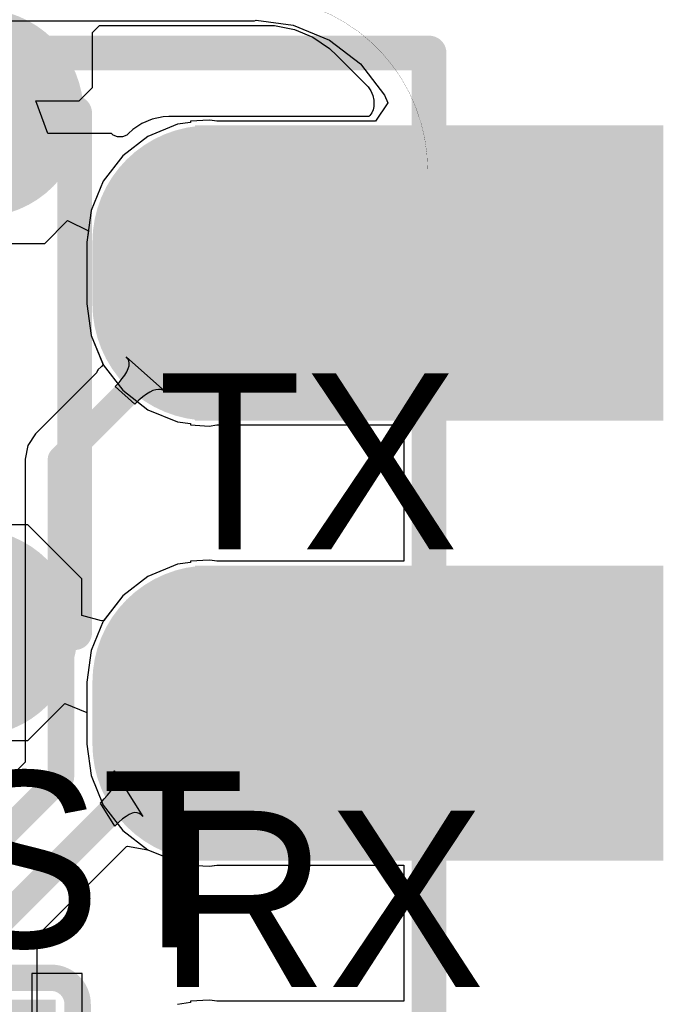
# Model space of a CAD drawing. Header units: millimetres. Extents: x 80.8 to 101.5, y 69.7 to 96.1.
# Tile 52 of 53: x 97.8 to 101.5, y 87.5 to 93.2. Entities that reach past the tile are written whole.
import ezdxf

# ---------------------------------------------------------------- set-up
doc = ezdxf.new("R2010")
doc.units = ezdxf.units.MM
for name, color, linetype in [('BottomLayer', 5, 'Continuous'), ('BottomSolder', 6, 'Continuous'), ('KeepOutLayer', 6, 'Continuous'), ('Mechanical15', 56, 'Continuous'), ('Mechanical4', 56, 'Continuous'), ('Mechanical5', 56, 'Continuous'), ('MidLayer1', 16, 'Continuous'), ('MidLayer2', 76, 'Continuous'), ('MultiLayer', 9, 'Continuous'), ('PadHoleLayer', 156, 'Continuous'), ('TopLayer', 1, 'Continuous'), ('TopOverlay', 2, 'Continuous'), ('TopPaste', 8, 'Continuous'), ('TopSolder', 216, 'Continuous')]:
    doc.layers.add(name, color=color, linetype=linetype)

# ---------------------------------------------------------------- blocks, each defined once
blk = doc.blocks.new('C0201_7')
at = {"layer": 'Mechanical4'}
for p, q in [((-0.3038, 0.1324), (0.2962, 0.1324)), ((-0.3038, -0.1676), (-0.3038, 0.1324)), ((0.2962, 0.1324), (0.2962, -0.1676)), ((0.2962, -0.1676), (-0.3038, -0.1676))]:
    blk.add_line(p, q, dxfattribs=at)
at = {"layer": 'Mechanical5'}
for p, q in [((-0.1538, 0.1324), (-0.3038, 0.1324)), ((-0.3038, 0.1324), (-0.3038, -0.1676)), ((-0.1538, -0.1676), (-0.1538, 0.1324)), ((0.1462, 0.1324), (0.2962, 0.1324)), ((0.1462, -0.1676), (0.1462, 0.1324)), ((0.2962, 0.1324), (0.2962, -0.1676)), ((-0.3038, -0.1676), (-0.1538, -0.1676)), ((0.2962, -0.1676), (0.1462, -0.1676))]:
    blk.add_line(p, q, dxfattribs=at)
at = {"layer": 'TopLayer'}
for points in [[(-0.4623, -0.1796), (-0.0938, -0.1796), (-0.4623, 0.1444), (-0.0938, 0.1444)], [(0.0862, -0.1796), (0.4546, -0.1796), (0.0862, 0.1444), (0.4546, 0.1444)]]:
    blk.add_solid(points, dxfattribs=at)
at = {"layer": 'TopOverlay', "const_width": 0.1524}
for points in [[(-0.6909, 0.2206, -0.414214), (-0.5385, 0.373)], [(0.5308, 0.373, -0.414214), (0.6832, 0.2206)], [(-0.5385, -0.4082, -0.414214), (-0.6909, -0.2558)], [(0.6832, -0.2558, -0.414214), (0.5308, -0.4082)]]:
    blk.add_lwpolyline(points, format="xyb", dxfattribs=at)
for points in [[(-0.17, 0.373), (-0.5385, 0.373)], [(0.5308, 0.373), (0.1624, 0.373)], [(-0.6909, -0.2558), (-0.6909, 0.2206)], [(0.6832, -0.2558), (0.6832, 0.2206)], [(-0.17, -0.4082), (-0.5385, -0.4082)], [(0.5308, -0.4082), (0.1624, -0.4082)]]:
    blk.add_lwpolyline(points, dxfattribs=at)
at = {"layer": 'TopOverlay', "const_width": 0.0762}
for points in [[(-0.5766, 0.373, 1), (-0.5004, 0.373, 1)], [(-0.5766, 0.373, 1), (-0.5004, 0.373, 1)], [(-0.2081, 0.373, 1), (-0.1319, 0.373, 1)], [(0.1243, 0.373, 1), (0.2005, 0.373, 1)], [(0.4927, 0.373, 1), (0.5689, 0.373, 1)], [(0.4927, 0.373, 1), (0.5689, 0.373, 1)], [(-0.729, 0.2206, 1), (-0.6528, 0.2206, 1)], [(-0.729, 0.2206, 1), (-0.6528, 0.2206, 1)], [(0.6451, 0.2206, 1), (0.7213, 0.2206, 1)], [(0.6451, 0.2206, 1), (0.7213, 0.2206, 1)], [(-0.729, -0.2558, 1), (-0.6528, -0.2558, 1)], [(-0.729, -0.2558, 1), (-0.6528, -0.2558, 1)], [(0.6451, -0.2558, 1), (0.7213, -0.2558, 1)], [(0.6451, -0.2558, 1), (0.7213, -0.2558, 1)], [(-0.5766, -0.4082, 1), (-0.5004, -0.4082, 1)], [(-0.5766, -0.4082, 1), (-0.5004, -0.4082, 1)], [(-0.2081, -0.4082, 1), (-0.1319, -0.4082, 1)], [(0.1243, -0.4082, 1), (0.2005, -0.4082, 1)], [(0.4927, -0.4082, 1), (0.5689, -0.4082, 1)], [(0.4927, -0.4082, 1), (0.5689, -0.4082, 1)]]:
    blk.add_lwpolyline(points, format="xyb", close=True, dxfattribs=at)
at = {"layer": 'TopPaste'}
for p, q in [((-0.4623, 0.1204), (-0.4383, 0.1444)), ((-0.4623, -0.1556), (-0.4623, 0.1204)), ((-0.4383, 0.1444), (-0.1088, 0.1444)), ((-0.1088, 0.1444), (-0.0848, 0.1204)), ((-0.0848, 0.1204), (-0.0848, -0.1556)), ((0.1012, 0.1444), (0.0772, 0.1204)), ((0.0772, 0.1204), (0.0772, -0.1556)), ((0.4306, 0.1444), (0.1012, 0.1444)), ((0.4546, 0.1204), (0.4306, 0.1444)), ((0.4546, -0.1556), (0.4546, 0.1204)), ((-0.4383, -0.1796), (-0.4623, -0.1556)), ((-0.0848, -0.1556), (-0.1088, -0.1796)), ((0.0772, -0.1556), (0.1012, -0.1796)), ((0.4306, -0.1796), (0.4546, -0.1556)), ((-0.1088, -0.1796), (-0.4383, -0.1796)), ((0.1012, -0.1796), (0.4306, -0.1796))]:
    blk.add_line(p, q, dxfattribs=at)
for points in [[(-0.4623, -0.1796), (-0.0938, -0.1796), (-0.4623, 0.1444), (-0.0938, 0.1444)], [(0.0862, -0.1796), (0.4546, -0.1796), (0.0862, 0.1444), (0.4546, 0.1444)]]:
    blk.add_solid(points, dxfattribs=at)
at = {"layer": 'TopSolder'}
for points in [[(-0.5639, -0.2812), (0.0078, -0.2812), (-0.5639, 0.246), (0.0078, 0.246)], [(-0.0154, -0.2812), (0.5562, -0.2812), (-0.0154, 0.246), (0.5562, 0.246)]]:
    blk.add_solid(points, dxfattribs=at)
blk = doc.blocks.new('SIP9_1_B_41')
at = {"layer": 'BottomLayer', "const_width": 1.143}
for points in [[(8.5898, 7.1538), (8.5898, 7.5108)], [(8.5898, 4.6138), (8.5898, 4.9708)]]:
    blk.add_lwpolyline(points, dxfattribs=at)
at = {"layer": 'BottomLayer', "const_width": 0.5715}
for points in [[(8.3041, 7.5108, 1), (8.8756, 7.5108, 1)], [(8.3041, 7.1538, 1), (8.8756, 7.1538, 1)], [(8.3041, 4.9708, 1), (8.8756, 4.9708, 1)], [(8.3041, 4.6138, 1), (8.8756, 4.6138, 1)]]:
    blk.add_lwpolyline(points, format="xyb", close=True, dxfattribs=at)
at = {"layer": 'BottomLayer'}
for points in [[(8.6098, 8.0823), (8.6098, 6.5823), (11.1098, 8.0823), (11.1098, 6.5823)], [(8.6098, 5.5423), (8.6098, 4.0423), (11.1098, 5.5423), (11.1098, 4.0423)]]:
    blk.add_solid(points, dxfattribs=at)
at = {"layer": 'BottomSolder', "const_width": 1.3462}
for points in [[(8.5898, 7.1538), (8.5898, 7.5108)], [(8.5898, 4.6138), (8.5898, 4.9708)]]:
    blk.add_lwpolyline(points, dxfattribs=at)
at = {"layer": 'BottomSolder', "const_width": 0.6731}
for points in [[(8.2533, 7.5108, 1), (8.9264, 7.5108, 1)], [(8.2533, 7.1538, 1), (8.9264, 7.1538, 1)], [(8.2533, 4.9708, 1), (8.9264, 4.9708, 1)], [(8.2533, 4.6138, 1), (8.9264, 4.6138, 1)]]:
    blk.add_lwpolyline(points, format="xyb", close=True, dxfattribs=at)
at = {"layer": 'BottomSolder'}
for points in [[(8.5082, 8.1839), (8.5082, 6.4807), (11.2114, 8.1839), (11.2114, 6.4807)], [(8.5082, 5.6439), (8.5082, 3.9407), (11.2114, 5.6439), (11.2114, 3.9407)]]:
    blk.add_solid(points, dxfattribs=at)
at = {"layer": 'Mechanical15', "const_width": 0.2}
for points in [[(7.3198, 8.6023), (9.8598, 8.6023)], [(9.8598, -14.2577), (9.8598, 8.6023)]]:
    blk.add_lwpolyline(points, dxfattribs=at)
at = {"layer": 'Mechanical15', "const_width": 0.1}
blk.add_lwpolyline([(9.8098, 8.6023, 1), (9.9098, 8.6023, 1)], format="xyb", close=True, dxfattribs=at)
blk.add_lwpolyline([(9.8098, 8.6023, 1), (9.9098, 8.6023, 1)], format="xyb", close=True, dxfattribs=at)
at = {"layer": 'MidLayer1', "const_width": 1.143}
for points in [[(8.5898, 7.1538), (8.5898, 7.5108)], [(8.5898, 4.6138), (8.5898, 4.9708)]]:
    blk.add_lwpolyline(points, dxfattribs=at)
at = {"layer": 'MidLayer1', "const_width": 0.5715}
for points in [[(8.3041, 7.5108, 1), (8.8756, 7.5108, 1)], [(8.3041, 7.1538, 1), (8.8756, 7.1538, 1)], [(8.3041, 4.9708, 1), (8.8756, 4.9708, 1)], [(8.3041, 4.6138, 1), (8.8756, 4.6138, 1)]]:
    blk.add_lwpolyline(points, format="xyb", close=True, dxfattribs=at)
at = {"layer": 'MidLayer1'}
for points in [[(8.6098, 8.0823), (8.6098, 6.5823), (11.1098, 8.0823), (11.1098, 6.5823)], [(8.6098, 5.5423), (8.6098, 4.0423), (11.1098, 5.5423), (11.1098, 4.0423)]]:
    blk.add_solid(points, dxfattribs=at)
at = {"layer": 'MidLayer2', "const_width": 1.143}
for points in [[(8.5898, 7.1538), (8.5898, 7.5108)], [(8.5898, 4.6138), (8.5898, 4.9708)]]:
    blk.add_lwpolyline(points, dxfattribs=at)
at = {"layer": 'MidLayer2', "const_width": 0.5715}
for points in [[(8.3041, 7.5108, 1), (8.8756, 7.5108, 1)], [(8.3041, 7.1538, 1), (8.8756, 7.1538, 1)], [(8.3041, 4.9708, 1), (8.8756, 4.9708, 1)], [(8.3041, 4.6138, 1), (8.8756, 4.6138, 1)]]:
    blk.add_lwpolyline(points, format="xyb", close=True, dxfattribs=at)
at = {"layer": 'MidLayer2'}
for points in [[(8.6098, 8.0823), (8.6098, 6.5823), (11.1098, 8.0823), (11.1098, 6.5823)], [(8.6098, 5.5423), (8.6098, 4.0423), (11.1098, 5.5423), (11.1098, 4.0423)]]:
    blk.add_solid(points, dxfattribs=at)
at = {"layer": 'MultiLayer', "const_width": 1.143}
for points in [[(8.5898, 7.1538), (8.5898, 7.5108)], [(8.5898, 4.6138), (8.5898, 4.9708)]]:
    blk.add_lwpolyline(points, dxfattribs=at)
at = {"layer": 'MultiLayer', "const_width": 0.5715}
for points in [[(8.3041, 7.5108, 1), (8.8756, 7.5108, 1)], [(8.3041, 7.1538, 1), (8.8756, 7.1538, 1)], [(8.3041, 4.9708, 1), (8.8756, 4.9708, 1)], [(8.3041, 4.6138, 1), (8.8756, 4.6138, 1)]]:
    blk.add_lwpolyline(points, format="xyb", close=True, dxfattribs=at)
at = {"layer": 'MultiLayer'}
for points in [[(8.6098, 8.0823), (8.6098, 6.5823), (11.1098, 8.0823), (11.1098, 6.5823)], [(8.6098, 5.5423), (8.6098, 4.0423), (11.1098, 5.5423), (11.1098, 4.0423)]]:
    blk.add_solid(points, dxfattribs=at)
at = {"layer": 'PadHoleLayer', "const_width": 0.45}
for points in [[(8.3648, 7.3323, 1), (8.8148, 7.3323, 1)], [(9.6348, 7.3323, 1), (10.0848, 7.3323, 1)], [(8.3648, 4.7923, 1), (8.8148, 4.7923, 1)], [(9.6348, 4.7923, 1), (10.0848, 4.7923, 1)]]:
    blk.add_lwpolyline(points, format="xyb", close=True, dxfattribs=at)
at = {"layer": 'TopLayer', "const_width": 1.143}
for points in [[(8.5898, 7.1538), (8.5898, 7.5108)], [(8.5898, 4.6138), (8.5898, 4.9708)]]:
    blk.add_lwpolyline(points, dxfattribs=at)
at = {"layer": 'TopLayer', "const_width": 0.5715}
for points in [[(8.3041, 7.5108, 1), (8.8756, 7.5108, 1)], [(8.3041, 7.1538, 1), (8.8756, 7.1538, 1)], [(8.3041, 4.9708, 1), (8.8756, 4.9708, 1)], [(8.3041, 4.6138, 1), (8.8756, 4.6138, 1)]]:
    blk.add_lwpolyline(points, format="xyb", close=True, dxfattribs=at)
at = {"layer": 'TopLayer'}
for points in [[(8.6098, 8.0823), (8.6098, 6.5823), (11.1098, 8.0823), (11.1098, 6.5823)], [(8.6098, 5.5423), (8.6098, 4.0423), (11.1098, 5.5423), (11.1098, 4.0423)]]:
    blk.add_solid(points, dxfattribs=at)
at = {"layer": 'TopSolder', "const_width": 1.3462}
for points in [[(8.5898, 7.1538), (8.5898, 7.5108)], [(8.5898, 4.6138), (8.5898, 4.9708)]]:
    blk.add_lwpolyline(points, dxfattribs=at)
at = {"layer": 'TopSolder', "const_width": 0.6731}
for points in [[(8.2533, 7.5108, 1), (8.9264, 7.5108, 1)], [(8.2533, 7.1538, 1), (8.9264, 7.1538, 1)], [(8.2533, 4.9708, 1), (8.9264, 4.9708, 1)], [(8.2533, 4.6138, 1), (8.9264, 4.6138, 1)]]:
    blk.add_lwpolyline(points, format="xyb", close=True, dxfattribs=at)
at = {"layer": 'TopSolder'}
for points in [[(8.5082, 8.1839), (8.5082, 6.4807), (11.2114, 8.1839), (11.2114, 6.4807)], [(8.5082, 5.6439), (8.5082, 3.9407), (11.2114, 5.6439), (11.2114, 3.9407)]]:
    blk.add_solid(points, dxfattribs=at)
blk = doc.blocks.new('____3_2_48')
at = {"layer": 'TopLayer'}
for points, const_width in [([(-1.5, -0.45), (-1.5, 0.45)], 1), ([(1.5, -0.4191), (1.5, 0.4191)], 0.9906)]:
    blk.add_lwpolyline(points, dxfattribs=dict(at, const_width=const_width))
for points, const_width in [([(-1.75, 0.45, 1), (-1.25, 0.45, 1)], 0.5), ([(1.2523, 0.4191, 1), (1.7476, 0.4191, 1)], 0.4953), ([(1.2523, -0.4191, 1), (1.7476, -0.4191, 1)], 0.4953), ([(-1.75, -0.45, 1), (-1.25, -0.45, 1)], 0.5)]:
    blk.add_lwpolyline(points, format="xyb", close=True, dxfattribs=dict(at, const_width=const_width))
at = {"layer": 'TopOverlay', "const_width": 0.2}
for points in [[(1.5, 1), (-1.5, 1)], [(-1.5, -1), (-1.5, 1)], [(1.5, -1), (1.5, 1)], [(1.5, -1), (-1.5, -1)]]:
    blk.add_lwpolyline(points, dxfattribs=at)
at = {"layer": 'TopOverlay'}
for points, const_width in [([(-1.55, 1, 1), (-1.45, 1, 1)], 0.1), ([(-1.55, 1, 1), (-1.45, 1, 1)], 0.1), ([(1.45, 1, 1), (1.55, 1, 1)], 0.1), ([(1.45, 1, 1), (1.55, 1, 1)], 0.1), ([(-0.2, 0, 1), (0.2, 0, 1)], 0.4), ([(-1.55, -1, 1), (-1.45, -1, 1)], 0.1), ([(-1.55, -1, 1), (-1.45, -1, 1)], 0.1), ([(1.45, -1, 1), (1.55, -1, 1)], 0.1), ([(1.45, -1, 1), (1.55, -1, 1)], 0.1)]:
    blk.add_lwpolyline(points, format="xyb", close=True, dxfattribs=dict(at, const_width=const_width))
at = {"layer": 'TopPaste'}
for points, const_width in [([(-1.5, -0.45), (-1.5, 0.45)], 1), ([(1.5, -0.4191), (1.5, 0.4191)], 0.9906)]:
    blk.add_lwpolyline(points, dxfattribs=dict(at, const_width=const_width))
for points, const_width in [([(-1.75, 0.45, 1), (-1.25, 0.45, 1)], 0.5), ([(1.2523, 0.4191, 1), (1.7476, 0.4191, 1)], 0.4953), ([(1.2523, -0.4191, 1), (1.7476, -0.4191, 1)], 0.4953), ([(-1.75, -0.45, 1), (-1.25, -0.45, 1)], 0.5)]:
    blk.add_lwpolyline(points, format="xyb", close=True, dxfattribs=dict(at, const_width=const_width))
at = {"layer": 'TopSolder'}
for points, const_width in [([(-1.5, -0.45), (-1.5, 0.45)], 1.2032), ([(1.5, -0.4191), (1.5, 0.4191)], 1.1938)]:
    blk.add_lwpolyline(points, dxfattribs=dict(at, const_width=const_width))
for points, const_width in [([(-1.8008, 0.45, 1), (-1.1992, 0.45, 1)], 0.6016), ([(1.2015, 0.4191, 1), (1.7984, 0.4191, 1)], 0.5969), ([(1.2015, -0.4191, 1), (1.7984, -0.4191, 1)], 0.5969), ([(-1.8008, -0.45, 1), (-1.1992, -0.45, 1)], 0.6016)]:
    blk.add_lwpolyline(points, format="xyb", close=True, dxfattribs=dict(at, const_width=const_width))

msp = doc.modelspace()

# ---------------------------------------------------------------- linework, layer by layer
at = {"layer": 'BottomLayer'}
for p, q in [((99.1729, 93.1989), (99.1825, 93.2029)), ((99.1825, 93.2029), (99.3973, 93.1746)), ((96.1574, 93.1989), (99.1729, 93.1989)), ((99.3973, 93.1746), (99.6065, 93.088)), ((99.6065, 93.088), (99.7861, 92.9502)), ((99.7861, 92.9502), (99.9239, 92.7705)), ((99.9239, 92.7705), (99.9424, 92.726)), ((99.9424, 92.726), (99.8718, 92.6204)), ((98.729, 92.6024), (98.559, 92.532)), ((98.8043, 92.6123), (98.729, 92.6024)), ((98.9113, 92.6264), (98.8043, 92.6204)), ((98.8043, 92.6204), (98.8043, 92.6123)), ((98.9298, 92.624), (98.9113, 92.6264)), ((98.9571, 92.6204), (98.9298, 92.624)), ((99.8718, 92.6204), (98.9571, 92.6204)), ((98.559, 92.532), (98.4131, 92.42)), ((98.4131, 92.42), (98.3012, 92.2741)), ((98.3012, 92.2741), (98.2308, 92.1042)), ((98.2308, 92.1042), (98.2068, 91.9219)), ((98.2068, 91.9219), (98.2068, 91.5649)), ((98.2068, 91.5649), (98.2308, 91.3825)), ((98.2308, 91.3825), (98.3012, 91.2126)), ((98.3012, 91.2126), (98.4131, 91.0667)), ((98.4131, 91.0667), (98.559, 90.9547)), ((98.559, 90.9547), (98.729, 90.8843)), ((98.729, 90.8843), (98.8043, 90.8744)), ((98.8043, 90.8744), (98.8043, 90.8664)), ((98.8043, 90.8664), (98.9113, 90.8603)), ((98.9113, 90.8603), (98.9571, 90.8664)), ((98.9571, 90.8664), (100.0349, 90.8664)), ((100.0349, 90.8664), (100.0349, 90.0804)), ((98.9113, 90.0864), (98.8043, 90.0804)), ((98.8043, 90.0804), (98.8043, 90.0723)), ((98.9298, 90.084), (98.9113, 90.0864)), ((98.9571, 90.0804), (98.9298, 90.084)), ((100.0349, 90.0804), (98.9571, 90.0804)), ((98.729, 90.0624), (98.559, 89.992)), ((98.8043, 90.0723), (98.729, 90.0624)), ((98.559, 89.992), (98.4131, 89.88)), ((98.4131, 89.88), (98.3012, 89.7341)), ((98.3012, 89.7341), (98.2308, 89.5642)), ((98.2308, 89.5642), (98.2068, 89.3819)), ((98.2068, 89.3819), (98.2068, 89.0249)), ((98.2068, 89.0249), (98.2308, 88.8425)), ((98.2308, 88.8425), (98.3012, 88.6726)), ((98.3012, 88.6726), (98.4131, 88.5267)), ((98.4131, 88.5267), (98.559, 88.4147)), ((98.559, 88.4147), (98.729, 88.3443)), ((98.729, 88.3443), (98.8043, 88.3344)), ((98.8043, 88.3344), (98.8043, 88.3264)), ((98.8043, 88.3264), (98.9113, 88.3203)), ((98.9113, 88.3203), (98.9571, 88.3264)), ((98.9571, 88.3264), (100.0349, 88.3264)), ((100.0349, 88.3264), (100.0349, 87.5404)), ((98.8043, 87.5323), (98.729, 87.5224)), ((98.9113, 87.5464), (98.8043, 87.5404)), ((98.8043, 87.5404), (98.8043, 87.5323)), ((98.9298, 87.544), (98.9113, 87.5464)), ((98.9571, 87.5404), (98.9298, 87.544)), ((100.0349, 87.5404), (98.9571, 87.5404))]:
    msp.add_line(p, q, dxfattribs=at)
at = {"layer": 'KeepOutLayer', "const_width": 0.001}
msp.add_lwpolyline([(99.1729, 93.3369, -0.414214), (100.1729, 92.3369)], format="xyb", dxfattribs=at)
msp.add_lwpolyline([(100.1729, 70.8369), (100.1729, 92.3369)], dxfattribs=at)
at = {"layer": 'KeepOutLayer', "const_width": 0.0005}
msp.add_lwpolyline([(100.1726, 92.3369, 1), (100.1731, 92.3369, 1)], format="xyb", close=True, dxfattribs=at)
msp.add_lwpolyline([(100.1726, 92.3369, 1), (100.1731, 92.3369, 1)], format="xyb", close=True, dxfattribs=at)
at = {"layer": 'MidLayer1'}
for p, q in [((99.1729, 93.1989), (99.1825, 93.2029)), ((99.1825, 93.2029), (99.3973, 93.1746)), ((96.1574, 93.1989), (99.1729, 93.1989)), ((99.3973, 93.1746), (99.6065, 93.088)), ((99.6065, 93.088), (99.7861, 92.9502)), ((99.7861, 92.9502), (99.9239, 92.7705)), ((99.9239, 92.7705), (99.9424, 92.726)), ((99.9424, 92.726), (99.8718, 92.6204)), ((98.729, 92.6024), (98.559, 92.532)), ((98.8043, 92.6123), (98.729, 92.6024)), ((98.9113, 92.6264), (98.8043, 92.6204)), ((98.8043, 92.6204), (98.8043, 92.6123)), ((98.9298, 92.624), (98.9113, 92.6264)), ((98.9571, 92.6204), (98.9298, 92.624)), ((99.8718, 92.6204), (98.9571, 92.6204)), ((98.559, 92.532), (98.4131, 92.42)), ((98.4131, 92.42), (98.3012, 92.2741)), ((98.3012, 92.2741), (98.2308, 92.1042)), ((98.2308, 92.1042), (98.2068, 91.9219)), ((98.2068, 91.9219), (98.2068, 91.5649)), ((98.2068, 91.5649), (98.2308, 91.3825)), ((98.2308, 91.3825), (98.2998, 91.2159)), ((98.2998, 91.2159), (98.2898, 91.2042)), ((98.4426, 91.2485), (98.433, 91.2594)), ((98.433, 91.2594), (98.6596, 91.0571)), ((98.4486, 91.2364), (98.4426, 91.2485)), ((98.4511, 91.2228), (98.4486, 91.2364)), ((98.4501, 91.2078), (98.4511, 91.2228)), ((98.2627, 91.167), (97.9103, 90.8147)), ((98.2676, 91.1808), (98.2627, 91.167)), ((98.2694, 91.1817), (98.2676, 91.1808)), ((98.2702, 91.1837), (98.2694, 91.1817)), ((98.2898, 91.2042), (98.2702, 91.1837)), ((98.4106, 91.134), (98.4258, 91.1545)), ((98.4258, 91.1545), (98.4374, 91.1737)), ((98.4374, 91.1737), (98.4455, 91.1914)), ((98.4455, 91.1914), (98.4501, 91.2078)), ((98.3697, 91.0888), (98.3919, 91.1121)), ((98.3919, 91.1121), (98.4106, 91.134)), ((98.483, 90.9866), (98.3697, 91.0888)), ((98.5495, 91.0436), (98.5286, 91.028)), ((98.5691, 91.0557), (98.5495, 91.0436)), ((98.5874, 91.0645), (98.5691, 91.0557)), ((98.6045, 91.0698), (98.5874, 91.0645)), ((98.6202, 91.0718), (98.6045, 91.0698)), ((98.6346, 91.0703), (98.6202, 91.0718)), ((98.6478, 91.0654), (98.6346, 91.0703)), ((98.6596, 91.0571), (98.6478, 91.0654)), ((98.5065, 91.009), (98.483, 90.9866)), ((98.5286, 91.028), (98.5065, 91.009)), ((97.9103, 90.8147), (97.8654, 90.7475)), ((97.8654, 90.7475), (97.8497, 90.6682)), ((97.8497, 90.6682), (97.8497, 90.6682)), ((97.8497, 90.6682), (97.8497, 88.9194)), ((97.8497, 88.9194), (97.2601, 88.3298)), ((98.3702, 88.856), (98.3636, 88.8696)), ((98.3636, 88.8696), (98.5287, 88.6058)), ((98.3735, 88.8413), (98.3702, 88.856)), ((98.3706, 88.8086), (98.3737, 88.8255)), ((98.3737, 88.8255), (98.3735, 88.8413)), ((98.3421, 88.7514), (98.3548, 88.7716)), ((98.3548, 88.7716), (98.3643, 88.7907)), ((98.3643, 88.7907), (98.3706, 88.8086)), ((98.307, 88.7079), (98.3261, 88.7302)), ((98.3261, 88.7302), (98.3421, 88.7514)), ((98.2846, 88.6844), (98.307, 88.7079)), ((98.3674, 88.5517), (98.2846, 88.6844)), ((98.4323, 88.607), (98.4123, 88.5923)), ((98.4508, 88.618), (98.4323, 88.607)), ((98.4677, 88.6252), (98.4508, 88.618)), ((98.4831, 88.6288), (98.4677, 88.6252)), ((98.4968, 88.6286), (98.4831, 88.6288)), ((98.509, 88.6247), (98.4968, 88.6286)), ((98.5196, 88.6171), (98.509, 88.6247)), ((98.5287, 88.6058), (98.5196, 88.6171)), ((98.3906, 88.5738), (98.3674, 88.5517)), ((98.4123, 88.5923), (98.3906, 88.5738)), ((97.9186, 87.9176), (98.4352, 88.4342)), ((98.4352, 88.4342), (98.4401, 88.4351)), ((98.4401, 88.4351), (98.559, 88.4147)), ((98.559, 88.4147), (98.729, 88.3443)), ((98.729, 88.3443), (98.8043, 88.3344)), ((98.8043, 88.3344), (98.8043, 88.3264)), ((98.8043, 88.3264), (98.9113, 88.3203)), ((98.9113, 88.3203), (98.9298, 88.3228)), ((98.9298, 88.3228), (98.9571, 88.3264)), ((98.9571, 88.3264), (100.0349, 88.3264)), ((100.0349, 88.3264), (100.0349, 87.5404)), ((97.9186, 86.9946), (97.9186, 87.9176)), ((98.8043, 87.5323), (98.729, 87.5224)), ((98.9113, 87.5464), (98.8043, 87.5404)), ((98.8043, 87.5404), (98.8043, 87.5323)), ((98.9298, 87.544), (98.9113, 87.5464)), ((98.9571, 87.5404), (98.9298, 87.544)), ((100.0349, 87.5404), (98.9571, 87.5404))]:
    msp.add_line(p, q, dxfattribs=at)
at = {"layer": 'MidLayer1', "const_width": 0.1524}
for points in [[(98.9113, 91.5226), (98.9113, 91.7434)], [(98.0568, 90.6682), (98.9113, 91.5226)], [(98.0568, 88.8335), (98.0568, 90.6682)], [(97.7114, 88.0035), (98.9113, 89.2034)], [(97.4066, 88.1833), (98.0568, 88.8335)]]:
    msp.add_lwpolyline(points, dxfattribs=at)
at = {"layer": 'MidLayer1', "const_width": 0.0762}
for points in [[(98.8732, 91.7434, 1), (98.9494, 91.7434, 1)], [(98.8732, 91.5226, 1), (98.9494, 91.5226, 1)], [(98.8732, 91.5226, 1), (98.9494, 91.5226, 1)], [(98.0187, 90.6682, 1), (98.0949, 90.6682, 1)], [(98.0187, 90.6682, 1), (98.0949, 90.6682, 1)], [(98.8732, 89.2034, 1), (98.9494, 89.2034, 1)], [(98.0187, 88.8335, 1), (98.0949, 88.8335, 1)], [(98.0187, 88.8335, 1), (98.0949, 88.8335, 1)]]:
    msp.add_lwpolyline(points, format="xyb", close=True, dxfattribs=at)
at = {"layer": 'MidLayer2'}
for p, q in [((99.1729, 93.1989), (99.1825, 93.2029)), ((99.1825, 93.2029), (99.3973, 93.1746)), ((96.1574, 93.1989), (99.1729, 93.1989)), ((99.3973, 93.1746), (99.6065, 93.088)), ((99.6065, 93.088), (99.7861, 92.9502)), ((99.7861, 92.9502), (99.9239, 92.7705)), ((99.9239, 92.7705), (99.9424, 92.726)), ((99.9424, 92.726), (99.8718, 92.6204)), ((98.729, 92.6024), (98.559, 92.532)), ((98.8043, 92.6123), (98.729, 92.6024)), ((98.9113, 92.6264), (98.8043, 92.6204)), ((98.8043, 92.6204), (98.8043, 92.6123)), ((98.9298, 92.624), (98.9113, 92.6264)), ((98.9571, 92.6204), (98.9298, 92.624)), ((99.8718, 92.6204), (98.9571, 92.6204)), ((98.559, 92.532), (98.4131, 92.42)), ((98.4131, 92.42), (98.3012, 92.2741)), ((98.3012, 92.2741), (98.2308, 92.1042)), ((98.2308, 92.1042), (98.2068, 91.9219)), ((98.2068, 91.9219), (98.2068, 91.5649)), ((98.2068, 91.5649), (98.2308, 91.3825)), ((98.2308, 91.3825), (98.3012, 91.2126)), ((98.3012, 91.2126), (98.4131, 91.0667)), ((98.4131, 91.0667), (98.559, 90.9547)), ((98.559, 90.9547), (98.729, 90.8843)), ((98.729, 90.8843), (98.8043, 90.8744)), ((98.8043, 90.8744), (98.8043, 90.8664)), ((98.8043, 90.8664), (98.9113, 90.8603)), ((98.9113, 90.8603), (98.9571, 90.8664)), ((98.9571, 90.8664), (100.0349, 90.8664)), ((100.0349, 90.8664), (100.0349, 90.0804)), ((98.9113, 90.0864), (98.8043, 90.0804)), ((98.8043, 90.0804), (98.8043, 90.0723)), ((98.9298, 90.084), (98.9113, 90.0864)), ((98.9571, 90.0804), (98.9298, 90.084)), ((100.0349, 90.0804), (98.9571, 90.0804)), ((98.729, 90.0624), (98.559, 89.992)), ((98.8043, 90.0723), (98.729, 90.0624)), ((98.559, 89.992), (98.4131, 89.88)), ((98.4131, 89.88), (98.3012, 89.7341)), ((98.3012, 89.7341), (98.2308, 89.5642)), ((98.2308, 89.5642), (98.2068, 89.3819)), ((98.2068, 89.3819), (98.2068, 89.0249)), ((98.2068, 89.0249), (98.2308, 88.8425)), ((98.2308, 88.8425), (98.3012, 88.6726)), ((98.3012, 88.6726), (98.4131, 88.5267)), ((98.4131, 88.5267), (98.559, 88.4147)), ((98.559, 88.4147), (98.729, 88.3443)), ((98.729, 88.3443), (98.8043, 88.3344)), ((98.8043, 88.3344), (98.8043, 88.3264)), ((98.8043, 88.3264), (98.9113, 88.3203)), ((98.9113, 88.3203), (98.9571, 88.3264)), ((98.9571, 88.3264), (100.0349, 88.3264)), ((100.0349, 88.3264), (100.0349, 87.5404)), ((98.8043, 87.5323), (98.729, 87.5224)), ((98.9113, 87.5464), (98.8043, 87.5404)), ((98.8043, 87.5404), (98.8043, 87.5323)), ((98.9298, 87.544), (98.9113, 87.5464)), ((98.9571, 87.5404), (98.9298, 87.544)), ((100.0349, 87.5404), (98.9571, 87.5404))]:
    msp.add_line(p, q, dxfattribs=at)
at = {"layer": 'TopLayer'}
for p, q in [((98.2383, 93.1312), (98.2786, 93.1714)), ((98.2786, 93.1714), (99.2321, 93.1714)), ((99.2321, 93.1714), (99.29, 93.1714)), ((99.29, 93.1714), (99.4037, 93.1488)), ((99.4037, 93.1488), (99.5107, 93.1045)), ((98.2383, 92.8137), (98.2383, 93.1312)), ((99.5107, 93.1045), (99.6071, 93.0401)), ((99.6071, 93.0401), (99.648, 92.9991)), ((99.648, 92.9991), (99.648, 92.9991)), ((99.648, 92.9991), (99.8201, 92.8271)), ((98.1621, 92.7375), (98.2383, 92.8137)), ((99.8201, 92.8271), (99.8299, 92.8173)), ((99.8299, 92.8173), (99.8454, 92.7942)), ((99.8454, 92.7942), (99.856, 92.7685)), ((99.856, 92.7685), (99.8614, 92.7412)), ((97.9811, 92.5496), (97.9123, 92.7375)), ((97.9123, 92.7375), (98.1621, 92.7375)), ((99.8614, 92.7041), (99.8577, 92.6857)), ((99.8614, 92.7412), (99.8614, 92.7274)), ((99.8614, 92.7274), (99.8614, 92.7274)), ((99.8614, 92.7274), (99.8614, 92.7135)), ((99.8614, 92.7135), (99.8614, 92.7041)), ((98.584, 92.6319), (98.5243, 92.6072)), ((98.6473, 92.6445), (98.584, 92.6319)), ((98.6796, 92.6461), (98.6473, 92.6445)), ((99.8335, 92.6461), (98.6796, 92.6461)), ((99.8401, 92.6527), (99.8335, 92.6461)), ((99.8335, 92.6461), (99.8335, 92.6461)), ((99.8506, 92.6683), (99.8401, 92.6527)), ((99.8577, 92.6857), (99.8506, 92.6683)), ((98.5243, 92.6072), (98.4706, 92.5713)), ((98.3486, 92.5496), (97.9811, 92.5496)), ((98.3583, 92.5398), (98.3486, 92.5496)), ((98.3486, 92.5496), (98.3486, 92.5496)), ((98.3838, 92.5292), (98.3583, 92.5398)), ((98.4114, 92.5292), (98.3838, 92.5292)), ((98.4369, 92.5398), (98.4114, 92.5292)), ((98.4466, 92.5496), (98.4369, 92.5398)), ((98.4706, 92.5713), (98.4466, 92.5496)), ((98.4466, 92.5496), (98.4466, 92.5496)), ((97.9628, 91.9135), (98.095, 92.0457)), ((98.095, 92.0457), (98.2153, 91.9864)), ((98.2153, 91.9864), (98.2068, 91.9219)), ((97.2628, 91.9135), (97.9628, 91.9135)), ((98.2068, 91.9219), (98.2068, 91.5649)), ((98.2068, 91.5649), (98.2308, 91.3825)), ((98.2308, 91.3825), (98.3012, 91.2126)), ((98.3012, 91.2126), (98.4131, 91.0667)), ((98.4131, 91.0667), (98.559, 90.9547)), ((98.559, 90.9547), (98.729, 90.8843)), ((98.729, 90.8843), (98.8043, 90.8744)), ((98.8043, 90.8744), (98.8043, 90.8664)), ((98.8043, 90.8664), (98.9113, 90.8603)), ((98.9113, 90.8603), (98.9571, 90.8664)), ((98.9571, 90.8664), (100.0349, 90.8664)), ((100.0349, 90.8664), (100.0349, 90.0804)), ((97.8661, 90.2898), (97.6475, 90.2898)), ((98.1772, 89.9787), (97.8661, 90.2898)), ((98.9113, 90.0864), (98.8043, 90.0804)), ((98.8043, 90.0804), (98.8043, 90.0723)), ((98.9298, 90.084), (98.9113, 90.0864)), ((98.9571, 90.0804), (98.9298, 90.084)), ((100.0349, 90.0804), (98.9571, 90.0804)), ((98.729, 90.0624), (98.559, 89.992)), ((98.8043, 90.0723), (98.729, 90.0624)), ((98.1772, 89.7668), (98.1772, 89.9787)), ((98.559, 89.992), (98.4131, 89.88)), ((98.4131, 89.88), (98.3042, 89.7381)), ((98.2911, 89.7368), (98.1772, 89.7668)), ((98.3042, 89.7381), (98.2911, 89.7368)), ((97.8661, 89.0452), (98.0798, 89.2589)), ((98.0798, 89.2589), (98.2068, 89.2063)), ((98.2068, 89.2063), (98.2068, 89.0249)), ((96.4056, 89.0452), (97.8661, 89.0452)), ((98.2068, 89.0249), (98.2308, 88.8425)), ((98.2308, 88.8425), (98.3012, 88.6726)), ((98.3012, 88.6726), (98.4131, 88.5267)), ((98.4131, 88.5267), (98.559, 88.4147)), ((98.559, 88.4147), (98.729, 88.3443)), ((98.729, 88.3443), (98.8043, 88.3344)), ((98.8043, 88.3344), (98.8043, 88.3264)), ((98.8043, 88.3264), (98.9113, 88.3203)), ((98.9113, 88.3203), (98.9571, 88.3264)), ((98.9571, 88.3264), (100.0349, 88.3264)), ((100.0349, 88.3264), (100.0349, 87.5404)), ((98.1784, 87.701), (97.8894, 87.701)), ((97.8894, 87.701), (97.8894, 87.2628)), ((98.1784, 87.2433), (98.1784, 87.701)), ((98.8043, 87.5323), (98.729, 87.5224)), ((98.9113, 87.5464), (98.8043, 87.5404)), ((98.8043, 87.5404), (98.8043, 87.5323)), ((98.9298, 87.544), (98.9113, 87.5464)), ((98.9571, 87.5404), (98.9298, 87.544)), ((100.0349, 87.5404), (98.9571, 87.5404))]:
    msp.add_line(p, q, dxfattribs=at)

# ---------------------------------------------------------------- block references
at = {"rotation": 270}
for name, p in [('____3_2_48', (97.1358, 91.1675)), ('C0201_7', (97.78, 86.9848))]:
    msp.add_blockref(name, p, dxfattribs=at)
msp.add_blockref('SIP9_1_B_41', (90.3215, 84.4111))

# ---------------------------------------------------------------- texts
at = {"layer": 'TopOverlay'}
for s, p in [('TX', (98.6156, 90.1488)), ('RST', (96.4023, 87.8509)), ('RX', (98.6156, 87.6235))]:
    msp.add_text(s, height=1.016, rotation=360, dxfattribs=at).set_placement(p)

doc.saveas('drawing.dxf')
